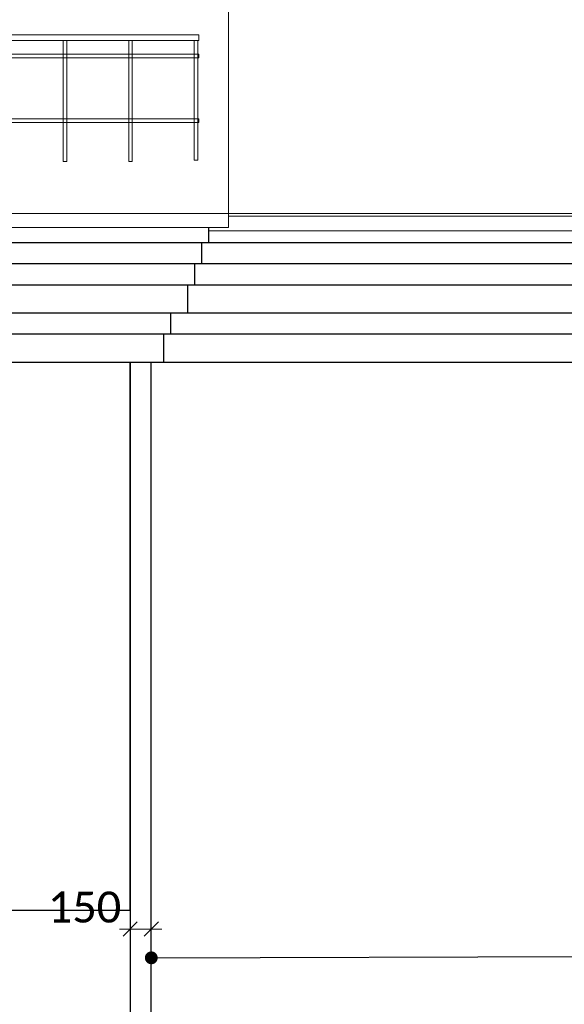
# Model space of a CAD drawing. Header units: millimetres. Extents: x -15683 to 202647, y -7448 to 20513.
# Tile 84 of 114: x 170004 to 173873, y 4201 to 11198. Entities that reach past the tile are written whole.
import ezdxf

# ---------------------------------------------------------------- set-up
doc = ezdxf.new("R2010")
doc.units = ezdxf.units.MM
doc.header["$MEASUREMENT"] = 0
for name, color, linetype in [('1 Молдинги', 7, 'Continuous'), ('1_Кровля (плоская)', 7, 'Continuous'), ('Новый_1 Молдинги', 7, 'Continuous'), ('Новый_1_Ограждение кровли', 7, 'Continuous'), ('Новый_Конструктив - Стены Несущие', 7, 'Continuous'), ('Размер - Осевые Размеры', 7, 'Continuous'), ('Фартук парапета', 7, 'Continuous')]:
    doc.layers.add(name, color=color, linetype=linetype)
for name, color, linetype, lineweight in [('1 Молдинги_Ном._пера__21', 7, 'Continuous', 30), ('1_Кровля (плоская)_Ном._пера__120', 7, 'Continuous', 5), ('Новый_1 Молдинги_Ном._пера__21', 7, 'Continuous', 30), ('Новый_1_Ограждение кровли_Ном._пера__120', 7, 'Continuous', 5), ('Новый_Аннотация - Выносная Надпись.Фасад фрагмент_Ном._пера__1', 7, 'Continuous', 15), ('Новый_Конструктив - Стены Несущие_Ном._пера__21', 7, 'Continuous', 30), ('Размер - Осевые Размеры_Ном._пера__1', 7, 'Continuous', 15), ('Фартук парапета_Ном._пера__120', 7, 'Continuous', 5)]:
    doc.layers.add(name, color=color, linetype=linetype, lineweight=lineweight)
doc.styles.add('СГЕНЕРИР_СТИЛЬ_2', font='calibri.ttf')
doc.dimstyles.new('СГЕНЕРИР_СТИЛЬ__2', dxfattribs={"dimtxt": 0.18, "dimasz": 182.4, "dimexe": 0.18, "dimexo": 0.0625, "dimgap": 0, "dimtad": 0, "dimtih": 1, "dimtoh": 1, "dimdec": 4, "dimzin": 0, "dimdsep": 46, "dimcen": 0.09, "dimadec": 0, "dimazin": 0, "dimtfac": 1, "dimtdec": 4, "dimtmove": 0, "dimatfit": 3, "dimldrblk": 'ARROWHEAD_11', "dimfxl": 1, "dimtolj": 1, "dimtzin": 0, "dimarcsym": 0})
doc.dimstyles.new('СГЕНЕРИР_СТИЛЬ__5', dxfattribs={"dimtxt": 220.000005, "dimasz": 95, "dimexe": 0.18, "dimexo": 50, "dimgap": 0, "dimtad": 1, "dimtih": 1, "dimtoh": 1, "dimdec": 0, "dimzin": 0, "dimdsep": 46, "dimtxsty": 'СГЕНЕРИР_СТИЛЬ_2', "dimblk": 'ARROWHEAD_6', "dimblk1": 'ARROWHEAD_6', "dimblk2": 'ARROWHEAD_6', "dimcen": 0.09, "dimclrd": 7, "dimclre": 7, "dimclrt": 7, "dimazin": 0, "dimtfac": 1, "dimtdec": 4, "dimtmove": 0, "dimatfit": 3, "dimfxl": 1, "dimtolj": 1, "dimtzin": 0, "dimarcsym": 0})

# ---------------------------------------------------------------- blocks, each defined once
blk = doc.blocks.new('Элемент Разреза_211_3', base_point=(140863.2, -2680.3))
at = {"layer": 'Новый_1 Молдинги_Ном._пера__21', "color": 7, "linetype": 'Continuous', "lineweight": 30}
for p, q in [((170788.8, 8762.2), (170788.8, 2379.8)), ((170938.8, 2379.8), (170938.8, 8762.2))]:
    blk.add_line(p, q, dxfattribs=at)
blk = doc.blocks.new('Элемент Разреза_214_3', base_point=(140863.2, -2680.3))
at = {"layer": 'Новый_Конструктив - Стены Несущие_Ном._пера__21', "color": 7, "linetype": 'Continuous', "lineweight": 30}
blk.add_line((170787.5, 4869.7), (170787.5, 1169.7), dxfattribs=at)
blk = doc.blocks.new('Элемент Разреза_218_3', base_point=(140863.2, -2680.3))
at = {"layer": 'Новый_Конструктив - Стены Несущие_Ном._пера__21', "color": 7, "linetype": 'Continuous', "lineweight": 30}
for p, q in [((166687.5, 9279.7), (166688.5, 9279.7)), ((170787.5, 4869.7), (170787.5, 8762.2)), ((166687.5, 4869.7), (166746.5, 4869.7)), ((166861.3, 4869.7), (169715.4, 4869.7)), ((169825.4, 4869.7), (170787.5, 4869.7))]:
    blk.add_line(p, q, dxfattribs=at)
blk = doc.blocks.new('Элемент Разреза_346_3', base_point=(140863.2, -2680.3))
at = {"layer": 'Фартук парапета_Ном._пера__120', "color": 7, "linetype": 'Continuous', "lineweight": 5}
for p, q in [((178099, 9819.6), (171487.5, 9819.6)), ((178117.5, 9802.2), (171487.5, 9802.2)), ((178108.1, 9817.7), (178099, 9819.6)), ((178115, 9811.3), (178108.1, 9817.7)), ((178117.5, 9802.2), (178115, 9811.3)), ((178117.5, 9696.8), (178117.5, 9802.2)), ((178117.5, 9696.8), (171347.5, 9696.8))]:
    blk.add_line(p, q, dxfattribs=at)
blk = doc.blocks.new('Элемент Разреза_349_3', base_point=(140863.2, -2680.3))
at = {"layer": '1 Молдинги_Ном._пера__21', "color": 7, "linetype": 'Continuous', "lineweight": 30}
for p, q in [((171347.5, 9612.2), (171347.5, 9721.1)), ((167120.8, 9612.2), (167108.5, 9612.2)), ((169711.4, 9612.2), (167284.9, 9612.2)), ((171347.5, 9612.2), (169829.4, 9612.2)), ((171297.5, 9462.2), (171297.5, 9612.2)), ((167146.4, 9462.2), (167058.5, 9462.2)), ((169715.4, 9462.2), (167261.3, 9462.2)), ((171297.5, 9462.2), (169825.4, 9462.2)), ((171247.5, 9312.2), (171247.5, 9462.2)), ((167074.4, 9312.2), (167008.5, 9312.2)), ((169715.4, 9312.2), (167202.3, 9312.2)), ((171247.5, 9312.2), (169825.4, 9312.2)), ((171197.5, 9112.2), (171197.5, 9312.2)), ((166973, 9112.2), (166958.5, 9112.2)), ((169715.4, 9112.2), (167100.9, 9112.2)), ((171197.5, 9112.2), (169825.4, 9112.2)), ((171077.5, 8962.2), (171077.5, 9112.2)), ((166896.9, 8962.2), (166838.5, 8962.2)), ((169715.4, 8962.2), (167024.8, 8962.2)), ((171077.5, 8962.2), (169825.4, 8962.2)), ((171027.5, 8762.2), (171027.5, 8962.2)), ((166795.5, 8762.2), (166788.5, 8762.2)), ((169715.4, 8762.2), (166923.4, 8762.2)), ((171027.5, 8762.2), (169825.4, 8762.2))]:
    blk.add_line(p, q, dxfattribs=at)
blk = doc.blocks.new('Элемент Разреза_350_3', base_point=(140863.2, -2680.3))
at = {"layer": '1_Кровля (плоская)_Ном._пера__120', "color": 7, "linetype": 'Continuous', "lineweight": 5}
for p, q in [((171487.5, 14319.7), (166055, 14319.7)), ((166055, 14319.7), (166055, 10209.5)), ((171487.5, 9820.9), (171487.5, 14319.7)), ((166891.8, 9809.3), (166891.8, 9809.3)), ((166921, 9798.8), (166920.9, 9798.8)), ((167137.5, 9820.9), (170257.4, 9820.9)), ((170257.4, 9820.9), (171487.5, 9820.9)), ((171487.5, 9721.1), (171487.5, 9820.9)), ((169669.9, 9721.1), (167343.6, 9721.1)), ((170257.4, 9721.1), (169870.9, 9721.1)), ((171487.5, 9721.1), (170257.4, 9721.1))]:
    blk.add_line(p, q, dxfattribs=at)
blk = doc.blocks.new('Элемент Разреза_353_3', base_point=(140863.2, -2680.3))
at = {"layer": '1 Молдинги_Ном._пера__21', "color": 7, "linetype": 'Continuous', "lineweight": 30}
for p, q in [((177688.5, 9612.2), (171347.5, 9612.2)), ((177688.5, 9462.2), (171297.5, 9462.2)), ((177688.5, 9312.2), (171247.5, 9312.2)), ((177688.5, 9112.2), (171197.5, 9112.2)), ((177688.5, 8962.2), (171077.5, 8962.2)), ((177688.5, 8762.2), (171027.5, 8762.2))]:
    blk.add_line(p, q, dxfattribs=at)
blk = doc.blocks.new('Элемент Разреза_357_3', base_point=(140863.2, -2680.3))
at = {"layer": 'Новый_1_Ограждение кровли_Ном._пера__120', "color": 7, "linetype": 'Continuous', "lineweight": 5}
for p, q in [((171256.7, 11089.7), (171276.7, 11089.7)), ((171276.7, 11089.7), (171276.7, 11049.7)), ((171256.7, 11049.7), (171276.7, 11049.7))]:
    blk.add_line(p, q, dxfattribs=at)
blk = doc.blocks.new('Элемент Разреза_361_3', base_point=(140863.2, -2680.3))
at = {"layer": 'Новый_1_Ограждение кровли_Ном._пера__120', "color": 7, "linetype": 'Continuous', "lineweight": 5}
for p, q in [((166157.4, 11089.7), (171256.7, 11089.7)), ((166157.4, 11049.7), (171256.7, 11049.7))]:
    blk.add_line(p, q, dxfattribs=at)
blk = doc.blocks.new('Элемент Разреза_362_3', base_point=(140863.2, -2680.3))
at = {"layer": 'Новый_1_Ограждение кровли_Ном._пера__120', "color": 7, "linetype": 'Continuous', "lineweight": 5}
for p, q in [((166149.9, 10493.3), (166590.2, 10493.3)), ((166149.9, 10468.3), (166590.2, 10468.3)), ((166590.2, 10493.3), (166615.2, 10493.3)), ((166590.2, 10468.3), (166615.2, 10468.3)), ((166615.2, 10493.3), (167055.6, 10493.3)), ((166615.2, 10468.3), (167055.6, 10468.3)), ((167055.6, 10493.3), (167080.6, 10493.3)), ((167055.6, 10468.3), (167080.6, 10468.3)), ((167080.6, 10493.3), (167521, 10493.3)), ((167080.6, 10468.3), (167521, 10468.3)), ((167521, 10493.3), (167546, 10493.3)), ((167521, 10468.3), (167546, 10468.3)), ((167546, 10493.3), (167986.4, 10493.3)), ((167546, 10468.3), (167986.4, 10468.3)), ((167986.4, 10493.3), (168011.4, 10493.3)), ((167986.4, 10468.3), (168011.4, 10468.3)), ((168011.4, 10493.3), (168451.8, 10493.3)), ((168011.4, 10468.3), (168451.8, 10468.3)), ((168451.8, 10493.3), (168476.8, 10493.3)), ((168451.8, 10468.3), (168476.8, 10468.3)), ((168476.8, 10493.3), (168917.2, 10493.3)), ((168476.8, 10468.3), (168917.2, 10468.3)), ((168917.2, 10493.3), (168942.2, 10493.3)), ((168917.2, 10468.3), (168942.2, 10468.3)), ((168942.2, 10493.3), (169382.6, 10493.3)), ((168942.2, 10468.3), (169382.6, 10468.3)), ((169382.6, 10493.3), (169407.6, 10493.3)), ((169382.6, 10468.3), (169407.6, 10468.3)), ((169407.6, 10493.3), (169848, 10493.3)), ((169407.6, 10468.3), (169848, 10468.3)), ((169848, 10493.3), (169873, 10493.3)), ((169848, 10468.3), (169873, 10468.3)), ((169873, 10493.3), (170313.4, 10493.3)), ((169873, 10468.3), (170313.4, 10468.3)), ((170313.4, 10493.3), (170338.4, 10493.3)), ((170313.4, 10468.3), (170338.4, 10468.3)), ((170338.4, 10493.3), (170778.8, 10493.3)), ((170338.4, 10468.3), (170778.8, 10468.3)), ((170778.8, 10493.3), (170803.8, 10493.3)), ((170778.8, 10468.3), (170803.8, 10468.3)), ((170803.8, 10493.3), (171244.2, 10493.3)), ((170803.8, 10468.3), (171244.2, 10468.3)), ((171244.2, 10493.3), (171256.7, 10493.3)), ((171244.2, 10468.3), (171256.7, 10468.3))]:
    blk.add_line(p, q, dxfattribs=at)
blk = doc.blocks.new('Элемент Разреза_363_3', base_point=(140863.2, -2680.3))
at = {"layer": 'Новый_1_Ограждение кровли_Ном._пера__120', "color": 7, "linetype": 'Continuous', "lineweight": 5}
for p, q in [((166149.9, 10952.2), (166590.2, 10952.2)), ((166149.9, 10927.2), (166590.2, 10927.2)), ((166590.2, 10952.2), (166615.2, 10952.2)), ((166590.2, 10927.2), (166615.2, 10927.2)), ((166615.2, 10952.2), (167055.6, 10952.2)), ((166615.2, 10927.2), (167055.6, 10927.2)), ((167055.6, 10952.2), (167080.6, 10952.2)), ((167055.6, 10927.2), (167080.6, 10927.2)), ((167080.6, 10952.2), (167521, 10952.2)), ((167080.6, 10927.2), (167521, 10927.2)), ((167521, 10952.2), (167546, 10952.2)), ((167521, 10927.2), (167546, 10927.2)), ((167546, 10952.2), (167986.4, 10952.2)), ((167546, 10927.2), (167986.4, 10927.2)), ((167986.4, 10952.2), (168011.4, 10952.2)), ((167986.4, 10927.2), (168011.4, 10927.2)), ((168011.4, 10952.2), (168451.8, 10952.2)), ((168011.4, 10927.2), (168451.8, 10927.2)), ((168451.8, 10952.2), (168476.8, 10952.2)), ((168451.8, 10927.2), (168476.8, 10927.2)), ((168476.8, 10952.2), (168917.2, 10952.2)), ((168476.8, 10927.2), (168917.2, 10927.2)), ((168917.2, 10952.2), (168942.2, 10952.2)), ((168917.2, 10927.2), (168942.2, 10927.2)), ((168942.2, 10952.2), (169382.6, 10952.2)), ((168942.2, 10927.2), (169382.6, 10927.2)), ((169382.6, 10952.2), (169407.6, 10952.2)), ((169382.6, 10927.2), (169407.6, 10927.2)), ((169407.6, 10952.2), (169848, 10952.2)), ((169407.6, 10927.2), (169848, 10927.2)), ((169848, 10952.2), (169873, 10952.2)), ((169848, 10927.2), (169873, 10927.2)), ((169873, 10952.2), (170313.4, 10952.2)), ((169873, 10927.2), (170313.4, 10927.2)), ((170313.4, 10952.2), (170338.4, 10952.2)), ((170313.4, 10927.2), (170338.4, 10927.2)), ((170338.4, 10952.2), (170778.8, 10952.2)), ((170338.4, 10927.2), (170778.8, 10927.2)), ((170778.8, 10952.2), (170803.8, 10952.2)), ((170778.8, 10927.2), (170803.8, 10927.2)), ((170803.8, 10952.2), (171244.2, 10952.2)), ((170803.8, 10927.2), (171244.2, 10927.2)), ((171244.2, 10952.2), (171256.7, 10952.2)), ((171244.2, 10927.2), (171256.7, 10927.2))]:
    blk.add_line(p, q, dxfattribs=at)
blk = doc.blocks.new('Элемент Разреза_413_3', base_point=(140863.2, -2680.3))
at = {"layer": 'Новый_1_Ограждение кровли_Ном._пера__120', "color": 7, "linetype": 'Continuous', "lineweight": 5}
for p, q in [((170313.4, 10952.2), (170313.4, 11049.7)), ((170338.4, 10952.2), (170338.4, 11049.7)), ((170313.4, 10927.2), (170313.4, 10952.2)), ((170313.4, 10493.3), (170313.4, 10927.2)), ((170338.4, 10927.2), (170338.4, 10952.2)), ((170338.4, 10493.3), (170338.4, 10927.2)), ((170313.4, 10468.3), (170313.4, 10493.3)), ((170313.4, 10189.7), (170313.4, 10468.3)), ((170338.4, 10468.3), (170338.4, 10493.3)), ((170338.4, 10189.7), (170338.4, 10468.3)), ((170313.4, 10189.7), (170338.4, 10189.7))]:
    blk.add_line(p, q, dxfattribs=at)
blk = doc.blocks.new('Элемент Разреза_414_3', base_point=(140863.2, -2680.3))
at = {"layer": 'Новый_1_Ограждение кровли_Ном._пера__120', "color": 7, "linetype": 'Continuous', "lineweight": 5}
for p, q in [((170778.8, 10952.2), (170778.8, 11049.7)), ((170803.8, 10952.2), (170803.8, 11049.7)), ((170778.8, 10927.2), (170778.8, 10952.2)), ((170778.8, 10493.3), (170778.8, 10927.2)), ((170803.8, 10927.2), (170803.8, 10952.2)), ((170803.8, 10493.3), (170803.8, 10927.2)), ((170778.8, 10468.3), (170778.8, 10493.3)), ((170778.8, 10189.7), (170778.8, 10468.3)), ((170803.8, 10468.3), (170803.8, 10493.3)), ((170803.8, 10189.7), (170803.8, 10468.3)), ((170778.8, 10189.7), (170803.8, 10189.7))]:
    blk.add_line(p, q, dxfattribs=at)
blk = doc.blocks.new('Элемент Разреза_417_3', base_point=(140863.2, -2680.3))
at = {"layer": 'Новый_1_Ограждение кровли_Ном._пера__120', "color": 7, "linetype": 'Continuous', "lineweight": 5}
for p, q in [((171244.2, 10952.2), (171244.2, 11049.7)), ((171269.2, 10952.2), (171269.2, 11049.7)), ((171244.2, 10927.2), (171244.2, 10952.2)), ((171244.2, 10493.3), (171244.2, 10927.2)), ((171269.2, 10927.2), (171269.2, 10952.2)), ((171269.2, 10493.3), (171269.2, 10927.2)), ((171244.2, 10468.3), (171244.2, 10493.3)), ((171244.2, 10199.7), (171244.2, 10468.3)), ((171269.2, 10468.3), (171269.2, 10493.3)), ((171269.2, 10199.7), (171269.2, 10468.3)), ((171244.2, 10199.7), (171269.2, 10199.7))]:
    blk.add_line(p, q, dxfattribs=at)
blk = doc.blocks.new('Элемент Разреза_420_3', base_point=(140863.2, -2680.3))
at = {"layer": 'Новый_1_Ограждение кровли_Ном._пера__120', "color": 7, "linetype": 'Continuous', "lineweight": 5}
for p, q in [((171256.7, 10493.3), (171269.2, 10493.3)), ((171256.7, 10468.3), (171269.2, 10468.3)), ((171269.2, 10493.3), (171276.7, 10493.3)), ((171269.2, 10468.3), (171276.7, 10468.3)), ((171276.7, 10493.3), (171276.7, 10468.3))]:
    blk.add_line(p, q, dxfattribs=at)
blk = doc.blocks.new('Элемент Разреза_421_3', base_point=(140863.2, -2680.3))
at = {"layer": 'Новый_1_Ограждение кровли_Ном._пера__120', "color": 7, "linetype": 'Continuous', "lineweight": 5}
for p, q in [((171256.7, 10952.2), (171269.2, 10952.2)), ((171256.7, 10927.2), (171269.2, 10927.2)), ((171269.2, 10952.2), (171276.7, 10952.2)), ((171269.2, 10927.2), (171276.7, 10927.2)), ((171276.7, 10952.2), (171276.7, 10927.2))]:
    blk.add_line(p, q, dxfattribs=at)
blk = doc.blocks.new('*D537', base_point=(140863.2, -2680.3))
at = {"layer": 'Размер - Осевые Размеры_Ном._пера__1', "color": 7, "linetype": 'Continuous', "lineweight": 15, "transparency": 16777216}
for p, q in [((170788.8, 4641.8), (170788.8, 4829.3)), ((170938.8, 4527.1), (170938.8, 4829.3)), ((170838.8, 4785.5), (170738.8, 4685.5)), ((170888.8, 4685.5), (170988.8, 4785.5)), ((170713.8, 4735.5), (170788.8, 4735.5)), ((170788.8, 4735.5), (170938.8, 4735.5)), ((170938.8, 4735.5), (171013.8, 4735.5))]:
    blk.add_line(p, q, dxfattribs=at)
at = {"layer": 'Размер - Осевые Размеры_Ном._пера__1', "color": 7, "lineweight": 15, "transparency": 16777216, "insert": (170203.6, 4779.5), "char_height": 220, "attachment_point": 7, "style": 'СГЕНЕРИР_СТИЛЬ_2'}
blk.add_mtext('\\A1;150', dxfattribs=at)
blk = doc.blocks.new('ARROWHEAD_6')
at = {"color": 0, "linetype": 'Continuous', "lineweight": 0}
for p, q in [((0, 0), (-1, 0)), ((-0.5, -0.5), (0.5, 0.5))]:
    blk.add_line(p, q, dxfattribs=at)
blk = doc.blocks.new('ARROWHEAD_11')
at = {"color": 0, "linetype": 'Continuous', "lineweight": 0}
blk.add_line((0, 0), (-1, 0), dxfattribs=at)
at = {"color": 0, "linetype": 'Continuous', "lineweight": 0, "const_width": 0.25, "flags": 128}
blk.add_lwpolyline([(-0.125, 0, 1), (0.125, 0, 1)], format="xyb", close=True, dxfattribs=at)

msp = doc.modelspace()

# ---------------------------------------------------------------- block references
at = {"layer": '1 Молдинги', "lineweight": 0}
for name in ['Элемент Разреза_349_3', 'Элемент Разреза_353_3']:
    msp.add_blockref(name, (140863.2, -2680.3), dxfattribs=at)
at = {"layer": '1_Кровля (плоская)', "lineweight": 0}
msp.add_blockref('Элемент Разреза_350_3', (140863.2, -2680.3), dxfattribs=at)
at = {"layer": 'Новый_1 Молдинги', "lineweight": 0}
msp.add_blockref('Элемент Разреза_211_3', (140863.2, -2680.3), dxfattribs=at)
at = {"layer": 'Новый_1_Ограждение кровли', "lineweight": 0}
for name in ['Элемент Разреза_361_3', 'Элемент Разреза_357_3', 'Элемент Разреза_413_3', 'Элемент Разреза_414_3', 'Элемент Разреза_417_3', 'Элемент Разреза_363_3', 'Элемент Разреза_421_3', 'Элемент Разреза_362_3', 'Элемент Разреза_420_3']:
    msp.add_blockref(name, (140863.2, -2680.3), dxfattribs=at)
at = {"layer": 'Новый_Конструктив - Стены Несущие', "lineweight": 0}
for name in ['Элемент Разреза_218_3', 'Элемент Разреза_214_3']:
    msp.add_blockref(name, (140863.2, -2680.3), dxfattribs=at)
at = {"layer": 'Фартук парапета', "lineweight": 0}
msp.add_blockref('Элемент Разреза_346_3', (140863.2, -2680.3), dxfattribs=at)

# ---------------------------------------------------------------- dimensions: what is measured, and where the dimension line sits
at = {"layer": 'Размер - Осевые Размеры', "color": 7, "linetype": 'Continuous', "lineweight": 15}
dim = msp.add_linear_dim(base=(170938.8, 4735.5), p1=(170788.8, 4735.5), p2=(170938.8, 4477.1), dimstyle='СГЕНЕРИР_СТИЛЬ__5', dxfattribs=at)
dim.commit()
dim.dimension.update_dxf_attribs({"geometry": '*D537', "text_midpoint": (170454.7, 4889.5), "dimtype": 160})

# ---------------------------------------------------------------- leaders
at = {"layer": 'Новый_Аннотация - Выносная Надпись.Фасад фрагмент_Ном._пера__1', "color": 7, "linetype": 'Continuous', "lineweight": 15, "annotation_type": 0, "has_hookline": 1, "hookline_direction": 0, "text_width": 2711.5}
msp.add_leader([(170938.8, 4530.9), (178030.4, 4552)], dimstyle='СГЕНЕРИР_СТИЛЬ__2', dxfattribs=at)

doc.saveas('drawing.dxf')
